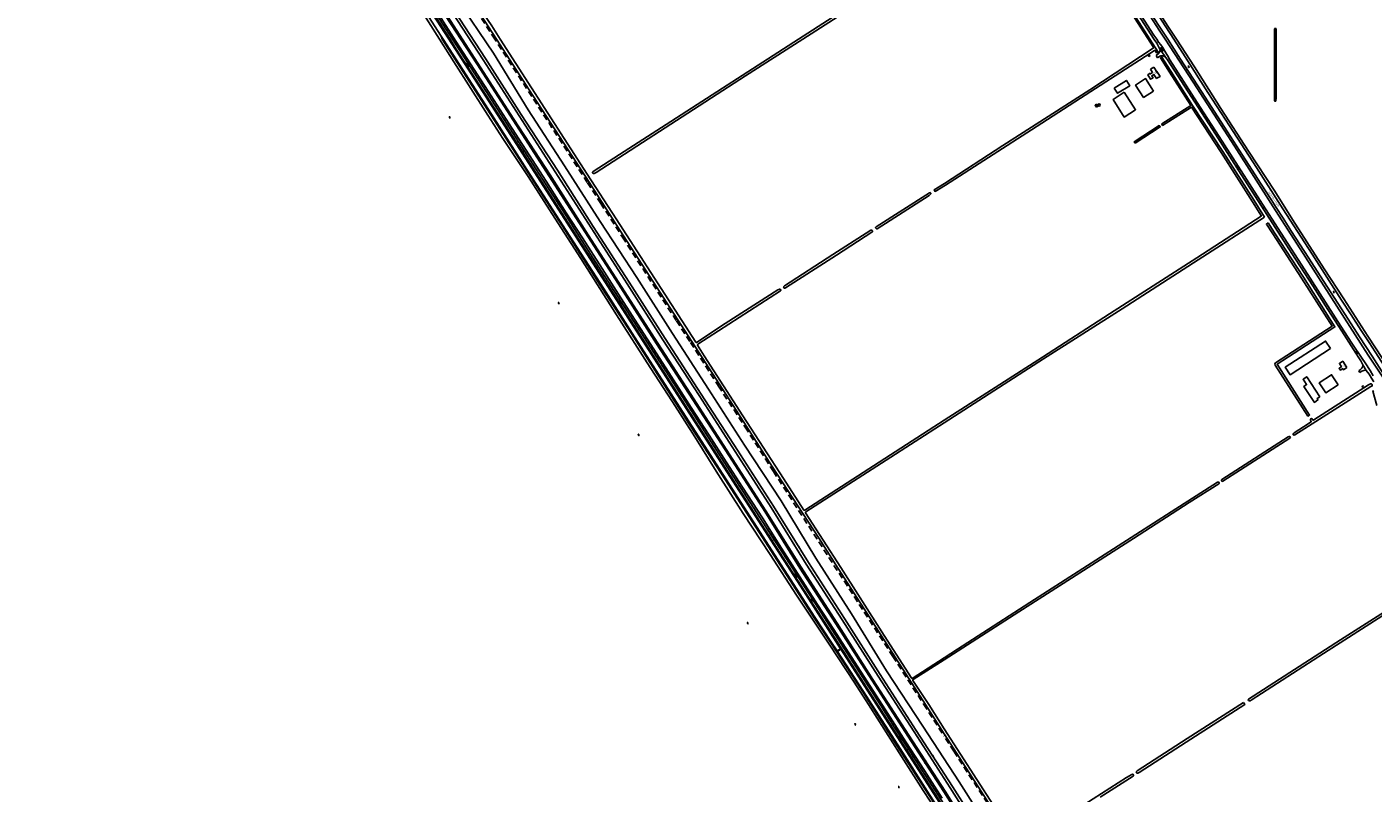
# Model space of a CAD drawing. Extents: x 168875 to 176000, y 513888 to 528000.
# Tile 10 of 106: x 170622 to 172644, y 515867 to 517019. Entities that reach past the tile are written whole.
import ezdxf

# ---------------------------------------------------------------- set-up
doc = ezdxf.new("R2010")
doc.units = 0
doc.header["$MEASUREMENT"] = 0
doc.linetypes.add('LP', pattern=[14, 9, -5])
doc.layers.get('0').update_dxf_attribs({"linetype": 'CONTINUOUS'})
for name, color, linetype in [('BIJGEBOUW', 12, 'CONTINUOUS'), ('DAKRAND', 10, 'CONTINUOUS'), ('HOOFDGEBOUW', 1, 'CONTINUOUS'), ('HUISNUMMER', 7, 'CONTINUOUS'), ('INSTEEK_SLOOT', 72, 'CONTINUOUS'), ('KANT_VERHARDING', 252, 'CONTINUOUS'), ('KANT_WATER', 140, 'CONTINUOUS'), ('RASTER', 34, 'CONTINUOUS'), ('SEMANTIEK', 140, 'CONTINUOUS'), ('sluitlijn_verharding', 7, 'CONTINUOUS'), ('STRAATNAAM', 7, 'CONTINUOUS'), ('TALUD', 34, 'CONTINUOUS'), ('WATERLOOPNAAM', 7, 'CONTINUOUS')]:
    doc.layers.add(name, color=color, linetype=linetype)
doc.styles.add('ISOCP', font='ISOCP.shx', dxfattribs={"height": 1.8})

# ---------------------------------------------------------------- blocks, each defined once
blk = doc.blocks.new('S04')
at = {"color": 0}
for p, q in [((0, 0.5), (0.5, 0.5)), ((0, 0.3), (1, 0.3)), ((0, 0), (0.5, 0)), ((0, -0.3), (1, -0.3)), ((0, -0.5), (0.5, -0.5))]:
    blk.add_line(p, q, dxfattribs=at)
blk = doc.blocks.new('S014')
at = {"color": 0}
for p, q in [((0, -0.8), (4.2, 1.7)), ((0, 0.6), (1.8, 1.7)), ((5.1, -1.5), (0, 1.4)), ((2.6, -1.5), (0, 0)), ((1.1, -1.5), (6.1, 1.4)), ((6.1, -0.8), (1.9, 1.7)), ((3.5, -1.5), (6.1, 0)), ((6.1, 0.7), (4.4, 1.7))]:
    blk.add_line(p, q, dxfattribs=at)
blk = doc.blocks.new('S05')
at = {"color": 0}
for p, q in [((0.1, 0.3), (0.4, 0.6)), ((0.1, -0.2), (0.4, 0.1)), ((0.4, 0.6), (0.7, 0.7)), ((0.4, 0.1), (0.7, 0.2)), ((0.7, 0.7), (1, 0.6)), ((0.7, 0.2), (1, 0.1)), ((1, 0.6), (1.3, 0.4)), ((1, 0.1), (1.4, -0.1)), ((1.3, 0.4), (1.7, 0.1)), ((1.7, 0.1), (2, 0)), ((2, 0), (2.3, 0.2)), ((2.3, 0.2), (2.6, 0.4)), ((1.4, -0.1), (1.7, -0.4)), ((1.7, -0.4), (2, -0.5)), ((2, -0.5), (2.3, -0.3)), ((2.3, -0.3), (2.6, -0.1))]:
    blk.add_line(p, q, dxfattribs=at)
blk = doc.blocks.new('S012')
at = {"color": 0}
for p, q in [((1.2, 2), (0, 0)), ((1.2, -2), (0, 0)), ((1.4, 0), (0.2, 2)), ((1.4, 0), (0.2, -2))]:
    blk.add_line(p, q, dxfattribs=at)

msp = doc.modelspace()

# ---------------------------------------------------------------- linework, layer by layer
at = {"layer": 'BIJGEBOUW'}
for points in [[(172255.633, 516926.622), (172260.637, 516918.785), (172278.768, 516930.278), (172273.764, 516938.115), (172255.633, 516926.622)], [(172228.648, 516897.936), (172230.712, 516899.346), (172228.682, 516902.319), (172226.617, 516900.909), (172228.648, 516897.936)]]:
    msp.add_lwpolyline(points, dxfattribs=at)
for points in [[(172231.131, 516901.194, -1), (172234.451, 516901.194)], [(172234.451, 516901.194, -1), (172231.131, 516901.194)]]:
    msp.add_lwpolyline(points, format="xyb", dxfattribs=at)
at = {"layer": 'DAKRAND'}
for points in [[(172580.3, 516535.1), (172573, 516546.3), (172512.5, 516507.1), (172519.7, 516495.9), (172580.3, 516535.1)], [(172564.4, 516462.8), (172560.2, 516460.1), (172561.6, 516457.9), (172556.2, 516454.3), (172540.5, 516478.2), (172544.6, 516480.9), (172539.2, 516489.1), (172544.7, 516492.7), (172564.4, 516462.8)]]:
    msp.add_lwpolyline(points, dxfattribs=at)
at = {"layer": 'HOOFDGEBOUW'}
for points in [[(172309.286, 516975.404), (172308.598, 516976.483), (172306.996, 516975.464), (172307.682, 516974.384), (172309.286, 516975.404)], [(172309.998, 516954.956), (172313.145, 516950.155), (172309.973, 516948.076), (172309.436, 516948.894), (172305.846, 516946.54), (172310.241, 516939.836), (172313.84, 516942.195), (172311.891, 516945.167), (172315.081, 516947.258), (172319.049, 516941.205), (172321.203, 516942.617), (172321.498, 516942.167), (172322.509, 516942.829), (172322.383, 516943.021), (172324.311, 516944.285), (172319.686, 516951.34), (172319.594, 516951.28), (172315.024, 516958.251)], [(172315.024, 516958.251), (172309.998, 516954.956)], [(172314.625, 516922.202), (172299.704, 516912.587), (172287.622, 516931.259), (172302.538, 516940.894), (172314.625, 516922.202)], [(172270.677, 516920.369), (172253.668, 516909.342), (172270.628, 516883.121), (172287.645, 516894.127), (172270.677, 516920.369)], [(172604.91, 516506.578), (172599.858, 516503.324), (172598.776, 516505.005), (172595.322, 516502.78), (172593.48, 516505.638), (172596.928, 516507.858), (172593.8, 516512.717), (172598.85, 516515.97), (172604.91, 516506.578)], [(172591.886, 516480.881), (172582.214, 516495.762), (172563.554, 516483.635), (172573.222, 516468.753), (172591.886, 516480.881)], [(172630.159, 516478.206), (172629.463, 516479.28), (172627.869, 516478.247), (172628.565, 516477.173), (172630.159, 516478.206)]]:
    msp.add_lwpolyline(points, dxfattribs=at)
at = {"layer": 'INSTEEK_SLOOT'}
for points in [[(171327.1, 517000), (171284.5, 517066.1), (171242, 517132.6), (171199.5, 517198.9), (171163.6, 517253.5), (171143.4, 517285.1), (171142.8, 517286.7), (171143.2, 517288), (171144.1, 517288.8), (171145.4, 517289.3), (171146.9, 517289.2), (171148.1, 517288), (171186.6, 517228.7), (171228.3, 517163.6), (171270.1, 517098.6), (171298.9, 517053.5), (171301.8, 517049.5), (171304.3, 517045.3), (171306.2, 517041.6), (171308.3, 517038), (171320.2, 517020), (171333, 517000)], [(172348.9, 517000), (172336.2, 517019.5), (172223.4, 517195.9), (172199.5, 517234), (172197.3, 517237.2), (172194.4, 517241.2), (172194.3, 517241.9), (172194.7, 517242.5), (172195.6, 517242.7), (172202.8, 517242.8), (172283.4, 517242.8), (172362.3, 517242.5), (172467.3, 517243), (172627.3, 517242.4), (172687, 517242.7)], [(172188.258, 517223.061), (172192.4, 517216.8), (172273.4, 517091.3), (172323.2, 517013.7), (172332.1, 517000)], [(172321.32, 516980.842), (172258.741, 517078.842), (172208.24, 517156.543), (172187.219, 517189.217), (172185.561, 517188.097), (172206.56, 517155.457), (172257.059, 517077.758), (172315.029, 516986.978)], [(171781, 517000), (171831.8, 517032.8), (171885.4, 517067.6), (171886.4, 517067.7), (171887, 517067.1), (171887.5, 517065.5), (171887.5, 517064.8), (171886.6, 517064.1), (171787.5, 517000)], [(172496.1, 517000), (172496.1, 517014.7), (172496.4, 517015.7), (172496.9, 517016.4), (172497.7, 517016.5), (172498.4, 517016.4), (172498.8, 517015.6), (172498.9, 517014.4), (172498.9, 517000)], [(171327.1, 517000), (171376.3, 516923.9), (171466.3, 516785.4), (171512.6, 516713.2), (171567.7, 516627.9), (171620.9, 516545.9), (171683.1, 516449.6), (171741.7, 516358), (171811, 516251.2), (171840.5, 516204.5), (171888.6, 516130), (171972, 516000)], [(171333, 517000), (171379.7, 516927), (171463.5, 516797.5), (171506.9, 516729.9), (171626.7, 516544.8), (171627.1, 516544.4), (171628, 516544.5), (171670.9, 516572.6), (171750.2, 516623.4), (171752.3, 516624.6), (171753.3, 516624.6), (171754.2, 516623.7), (171754.6, 516622.6), (171753.9, 516621.8), (171629.7, 516541.7), (171629, 516540.9), (171629.1, 516540.1), (171639.3, 516524), (171697.3, 516434.3), (171758.4, 516340), (171788.9, 516292.5), (171789.6, 516291.9), (171790.4, 516292.1), (171878.2, 516348.8), (172000, 516427.3)], [(171787.5, 517000), (171701.2, 516944.9), (171476.9, 516800), (171474.2, 516798.4), (171472.7, 516798.1), (171471.9, 516798.9), (171471.3, 516799.8), (171471.8, 516800.9), (171472.4, 516801.4), (171511.9, 516826.7), (171582.2, 516871.9), (171781, 517000)], [(172001.838, 516780.878), (171986.42, 516771.355), (171984.996, 516773.766), (172000.467, 516783.204), (172088.2, 516840.3), (172218.6, 516924.2), (172313.8, 516986.5), (172315.029, 516986.978)], [(172332.1, 517000), (172373.9, 516935.8), (172436.4, 516839.3), (172494.1, 516748.3), (172543.1, 516672.4), (172637, 516525.3), (172659.1, 516492), (172699.6, 516429.1), (172718.2, 516400.9), (172727, 516387.8), (172730.2, 516382.9), (172731.3, 516380.1)], [(172348.9, 517000), (172376, 516958.8), (172415.9, 516896.2), (172457.5, 516831.7), (172496.6, 516771.7), (172523.6, 516729.3), (172571.1, 516655.1), (172600.6, 516610.1), (172636.6, 516553.9), (172658.6, 516520.1), (172674.6, 516495.9), (172688.8, 516472.2), (172712.6, 516435.1), (172735.5, 516398.5), (172742.9, 516387.5)], [(172498.9, 517000), (172499, 516916.7), (172498.9, 516911.3), (172498.4, 516907.8), (172498.2, 516907.1), (172497.4, 516906.9), (172496.6, 516907.1), (172496.1, 516908), (172496.1, 517000)], [(172481.29, 516732.509), (172465.87, 516757.498), (172418.86, 516831.414), (172373.354, 516900.723), (172340.657, 516951.867), (172327.141, 516973.34), (172325.025, 516972.009), (172338.543, 516950.533), (172370.376, 516900.286), (172326.905, 516872.705), (172328.245, 516870.594), (172371.519, 516898.051), (172416.34, 516829.786), (172463.33, 516755.902), (172476.778, 516734.247), (172476.4, 516734.1), (172379.5, 516671.5), (172248.2, 516587.2), (172147.6, 516522.2), (172000, 516427.3)], [(172321.32, 516980.842), (172319.231, 516979.45), (172316.548, 516983.475), (172316, 516983), (172220.3, 516921.5), (172131.4, 516863.9), (172001.838, 516780.878)], [(172286.763, 516843.77), (172285.405, 516845.87), (172323.226, 516870.336), (172324.584, 516868.236), (172286.763, 516843.77)], [(171980.1, 516767.9), (171979.7, 516768.7), (171978.6, 516769.7), (171977.7, 516769.4), (171897.7, 516718), (171897, 516717.3), (171897, 516716.4), (171897.7, 516715.5), (171898.3, 516715.1), (171899.4, 516715.2), (171977.4, 516765.3), (171979.6, 516767), (171980.1, 516767.9)], [(172000, 516423.4), (172149, 516519.5), (172267.4, 516595), (172381.6, 516668.7), (172481.29, 516732.509)], [(172486.702, 516724.093), (172484.249, 516722.363), (172494.044, 516707.48), (172537.137, 516640.991), (172582.939, 516568.651), (172498.045, 516513.604), (172496.965, 516512.092), (172497.513, 516510.084), (172546.561, 516433.639), (172549.085, 516435.259), (172500.248, 516511.457), (172587.061, 516567.749), (172539.663, 516642.609), (172496.556, 516709.12), (172486.702, 516724.093)], [(171892.3, 516711.7), (171891.9, 516712.5), (171890.9, 516713.2), (171889.9, 516713), (171832.8, 516676.4), (171759.9, 516629.5), (171758.8, 516628.5), (171758.6, 516627.7), (171758.9, 516626.9), (171759.5, 516626), (171760.7, 516626), (171761.7, 516626.5), (171838, 516675.7), (171891.3, 516709.9), (171892.2, 516710.8), (171892.3, 516711.7)], [(172637.602, 516480.622), (172555.6, 516427.8), (172554.7, 516427.6), (172554.1, 516427.6), (172552.9, 516429.4), (172552, 516429.8), (172550.9, 516429.6), (172550.2, 516428.7), (172550.4, 516427.3), (172551.4, 516425.6), (172551.2, 516424.9), (172540, 516417.4), (172525.7, 516408.4), (172524.7, 516407.4), (172524.5, 516406.5), (172524.6, 516405.5), (172525.3, 516405), (172526.8, 516405.3), (172541.9, 516415.1), (172585.8, 516442.9), (172641.1, 516478.2), (172642.7, 516478.8), (172643.1, 516479.9), (172643, 516481.1), (172642.153, 516482.042), (172640.454, 516482.024), (172637.602, 516480.622)], [(172645.824, 516471.782), (172643.906, 516471.216), (172650.246, 516449.698)], [(172000, 516423.4), (171912.9, 516367.2), (171792.2, 516289.7), (171791.4, 516289.1), (171791.5, 516288.5), (171844.5, 516206.3), (171906.1, 516109.6), (171950.4, 516040.6), (171951.4, 516039.5), (171951.9, 516039.4), (172000, 516070.2)], [(172520.3, 516401.7), (172520, 516400.9), (172519.4, 516400.3), (172418.9, 516335.8), (172417.9, 516335.6), (172417.2, 516336), (172416.6, 516336.9), (172416.6, 516337.8), (172417.2, 516338.6), (172517.1, 516402.6), (172518.4, 516403.1), (172519.2, 516403.1), (172519.9, 516402.6), (172520.3, 516401.7)], [(172000, 516067.4), (172028.1, 516085.5), (172112.4, 516139.3), (172203.9, 516198.1), (172284.3, 516249.6), (172368.3, 516303.6), (172412.8, 516332), (172413.4, 516332.6), (172413.3, 516333.3), (172412.7, 516334.3), (172412, 516334.6), (172410.7, 516334.3), (172341.2, 516289.9), (172128.8, 516153.6), (172020.2, 516083.2), (172000, 516070.2)], [(172700, 516164.2), (172595.6, 516097.5), (172457.3, 516008.3), (172456.9, 516007.5), (172457.3, 516006.2), (172458.8, 516005.7), (172459.9, 516005.8), (172461.5, 516006.7), (172570.1, 516076.8), (172659.3, 516134)], [(171976.7, 516000), (171953, 516036.5), (171953, 516037.1), (171953.6, 516037.6), (172000, 516067.4)], [(171972, 516000), (172000, 515956.3)], [(171976.7, 516000), (172000, 515963.7)], [(172449.634, 516003.083), (172451.6, 516000), (172363.4, 515943.7), (172292.8, 515898.1), (172291.1, 515897.2), (172290.4, 515897), (172289.7, 515897.2), (172289, 515898.1), (172288.7, 515898.8), (172288.8, 515899.5), (172289.9, 515900.4), (172365.3, 515949.3), (172449.634, 516003.083)], [(172098.2, 515811.2), (172000, 515963.7)], [(172000, 515956.3), (172065.2, 515855), (172095.3, 515808.5), (172134.3, 515748.9), (172196.6, 515653.3), (172256.2, 515561.2), (172391.7, 515350.5), (172457.7, 515247.5), (172516.6, 515156.1), (172567.7, 515075.5), (172616.2, 515000)], [(172234.6, 515860.9), (172283.8, 515892.7), (172284.7, 515893.5), (172284.6, 515894.2), (172284, 515894.8), (172283, 515895.3), (172281.8, 515895), (172274, 515890.4), (172186.5, 515834.2)]]:
    msp.add_lwpolyline(points, dxfattribs=at)
at = {"layer": 'KANT_VERHARDING'}
for points in [[(170633.458, 517976.861), (170749.7, 517795.8), (170807.4, 517706.4), (170851.9, 517637), (170902, 517559.1), (170939.847, 517500), (170984.7, 517430.4), (171072.3, 517293.8), (171088.9, 517267.8), (171140.4, 517188), (171261.1, 517000)], [(171257.5, 517000), (171210.9, 517072.6), (171087.6, 517264.3), (171036.3, 517344.3), (170982.7, 517427.6), (170936.331, 517500), (170849.1, 517635.5), (170709.6, 517852.8), (170668.1, 517917.2), (170631.107, 517974.877)], [(172000, 517495.6), (172035.2, 517440.7), (172076.3, 517377.2), (172114.2, 517318.2), (172137.7, 517281.8), (172154.4, 517256.8), (172165.7, 517238.2), (172201, 517184), (172249.7, 517108.1), (172315.2, 517006.4), (172319.4, 517000)], [(172149.1, 517256.8), (172151.5, 517254), (172157.2, 517246), (172265.6, 517077.9), (172315.601, 516999.901)], [(171257.5, 517000), (171266.9, 516985.3), (171356.7, 516845.9), (171743.5, 516243.3), (171789.7, 516171.7), (171840.6, 516092.3), (171900, 516000)], [(171261.1, 517000), (171329.7, 516893.4), (171386.3, 516805.2), (171431.9, 516734.8), (171475.7, 516666.1), (171616.1, 516447.4), (171669.3, 516364.2), (171810.9, 516144.4), (171848.462, 516085.812)], [(172324.3, 516984.8), (172323, 516987.1), (172319.3, 516994.4), (172315.601, 516999.901)], [(172318.417, 516975.745), (172321.7, 516977.9), (172323.5, 516980.5), (172324, 516982.1), (172324.3, 516983.6), (172324.3, 516984.8)], [(172319.4, 517000), (172322.2, 516995.6), (172325.3, 516991.5), (172327.8, 516988), (172334.8, 516977.3), (172335.8, 516975.6), (172339, 516969.2), (172384.6, 516898.2), (172413.2, 516853.9), (172482.9, 516745.2), (172506.2, 516708.7), (172541.9, 516653.3), (172596, 516568.8), (172612.6, 516543.2), (172627.9, 516520), (172632.7, 516513.8), (172640.1, 516502), (172644.5, 516494.1)], [(172333.9, 516971), (172332.2, 516972.9), (172331.1, 516973.9), (172330.1, 516974.2), (172328.8, 516974.9), (172327.2, 516975), (172325.5, 516974.9), (172324, 516974.4), (172320.776, 516972.354)], [(172629.1, 516510.6), (172625.9, 516516.8), (172623.3, 516521.4), (172618.8, 516528.2), (172597.4, 516561.3), (172576.7, 516593.7), (172554.1, 516629.3), (172522.6, 516678.1), (172442.8, 516802.5), (172407.5, 516857.2), (172335.6, 516969), (172333.9, 516971)], [(172622.9, 516501.633), (172625.7, 516503.5), (172627.8, 516505.5), (172629, 516508.7), (172629.1, 516510.6)], [(172624.397, 516499.226), (172627.7, 516501.2), (172630.4, 516502.3), (172632.4, 516502.7), (172634.2, 516502.4)], [(172634.2, 516502.4), (172629.1, 516510.6)], [(172634.2, 516502.4), (172638.5, 516496.6), (172642.3, 516490.8), (172645.5, 516485)], [(171801.504, 516158.985), (171798.897, 516157.353)], [(171802.912, 516156.799), (171800.3, 516155.164)], [(171848.462, 516085.812), (171903.6, 516000)], [(171900, 516000), (172000, 515844.2)], [(171903.6, 516000), (171925, 515966.8), (172000, 515849.8)]]:
    msp.add_lwpolyline(points, dxfattribs=at)
at = {"layer": 'KANT_WATER'}
for points in [[(171241.5, 517000), (171208.4, 517052.2), (171153.9, 517136.4), (171114.4, 517196.9), (171074.7, 517259.8), (171036.2, 517320.1), (170981.6, 517404.9), (170946.8, 517459.2), (170928.7, 517487.9), (170906.5, 517522.1), (170884.5, 517555.6), (170837.4, 517629.4), (170801.4, 517685.3), (170772.5, 517729.2), (170745.5, 517771.7), (170715.9, 517818.9), (170682.3, 517870.6), (170637, 517941), (170621.673, 517965.935)], [(172198.383, 517229.483), (172215, 517203.5), (172266.8, 517121.9), (172332.9, 517018.9), (172345.1, 517000)], [(172191.025, 517224.816), (172237.1, 517153.5), (172287.8, 517074.6), (172321.2, 517022.5), (172336, 517000)], [(171241.5, 517000), (171263.2, 516965.9), (171314.5, 516885.9), (171337, 516851.1), (171374.8, 516794), (171414.7, 516731.2), (171453.9, 516670.4), (171507.5, 516585.9), (171558.3, 516506.6), (171591.8, 516454.9), (171625.3, 516402.4), (171657.2, 516350.9), (171698, 516287.4), (171738.4, 516225.7), (171778.2, 516164.6), (171828.4, 516089.2), (171864.9, 516033.6), (171886.2, 516000)], [(172336, 517000), (172355.3, 516969.9), (172386.8, 516921.4), (172421.3, 516867.7), (172452.7, 516818.9), (172476.2, 516782.3), (172491.2, 516759.3), (172498.9, 516747.2), (172509.4, 516731), (172522.1, 516711), (172547, 516672.5), (172570.4, 516636), (172591.5, 516603.2), (172606.9, 516579.4), (172624.1, 516552.7), (172642.9, 516523.6), (172657, 516501.8), (172662.4, 516493.4), (172678.4, 516468.7), (172690.7, 516449.9), (172705.9, 516426.5), (172716.6, 516410), (172728.2, 516391.2), (172734.611, 516381.33)], [(172345.1, 517000), (172362.1, 516973.5), (172396.3, 516920.2), (172428.6, 516869.9), (172469.1, 516807.1), (172509, 516745.2), (172552.8, 516676.8), (172597, 516608), (172611.5, 516586), (172626.7, 516562.3), (172638.6, 516544.1), (172647.8, 516530), (172662.1, 516507.8), (172672.8, 516490.6), (172693.5, 516457.8), (172723.2, 516411.7), (172740.181, 516385.073)], [(171886.2, 516000), (171935.8, 515922.1), (171968.3, 515870.8), (172000, 515822.6)]]:
    msp.add_lwpolyline(points, dxfattribs=at)
at = {"layer": 'RASTER', "linetype": 'LP'}
for points in [[(171324.8, 517000), (171268.3, 517087.6), (171210.8, 517177.3), (171170.6, 517239.5), (171139.7, 517287.5), (171133.8, 517296.5), (171076.9, 517385.5), (171027.2, 517463.5), (170968.4, 517554.8), (170923.5, 517625.2), (170897.8, 517664.8), (170843.099, 517750), (170782, 517845.4), (170746.5, 517901.1), (170696.294, 517979.312)], [(171483.9, 516753.3), (171463.7, 516784.8), (171324.8, 517000)], [(171483.9, 516753.3), (171516.6, 516702.4), (171597.7, 516576.7), (171618.8, 516544.3), (171661, 516478.6), (171700.9, 516416.9), (171743.3, 516350.5), (171922.8, 516072.4), (171969.4, 516000)], [(171969.4, 516000), (172000, 515952.4)], [(172014.5, 515929.8), (172000, 515952.4)], [(172014.5, 515929.8), (172093.6, 515807.2), (172145.6, 515726.2), (172200.7, 515640.9), (172258.7, 515550.7), (172310.7, 515470.3), (172357.4, 515397.6), (172462.2, 515234.9), (172592.4, 515033.2), (172613.7, 515000)]]:
    msp.add_lwpolyline(points, dxfattribs=at)
at = {"layer": 'sluitlijn_verharding'}
for points in [[(172324.3, 516984.8), (172333.9, 516971)], [(172318.417, 516975.745), (172320.776, 516972.354)], [(172624.397, 516499.226), (172622.9, 516501.633)]]:
    msp.add_lwpolyline(points, dxfattribs=at)
at = {"layer": 'TALUD'}
for points in [[(171844.159, 516083.938), (171788.4, 516170.8), (171682.3, 516335.8), (171402.8, 516771.4), (171265.7, 516984.5), (171209.7, 517071.8), (170981.4, 517426.8), (170882, 517581.8), (170847.9, 517634.7), (170826.1, 517668.9), (170788.6, 517727), (170708.4, 517852), (170666.9, 517916.5), (170627.525, 517976.872)], [(170622.447, 517972.025), (171244.01, 517004.808)], [(172053.103, 515784.276), (171999.616, 515868.794), (171945.245, 515952.725), (171891.089, 516036.774), (171837.406, 516121.177), (171783.248, 516205.194), (171730.372, 516290.127), (171676.336, 516374.267), (171622.198, 516458.34), (171567.85, 516542.245), (171513.903, 516626.463), (171459.8, 516710.587), (171406.102, 516794.867), (171351.691, 516878.79), (171297.85, 516963.075), (171243.327, 517046.855)], [(172054.732, 515785.468), (172001.245, 515869.986), (171946.874, 515953.917), (171892.718, 516037.966), (171839.035, 516122.369), (171784.877, 516206.386), (171732.001, 516291.319), (171677.965, 516375.459), (171623.827, 516459.532), (171569.479, 516543.437), (171515.532, 516627.655), (171461.429, 516711.779), (171407.731, 516796.059), (171353.32, 516879.982), (171299.479, 516964.267), (171244.956, 517048.047)], [(172055.154, 515784.124), (172001.667, 515868.643), (171947.296, 515952.574), (171893.14, 516036.622), (171839.457, 516121.025), (171785.299, 516205.043), (171732.423, 516289.975), (171678.387, 516374.115), (171624.249, 516458.189), (171569.901, 516542.094), (171515.954, 516626.312), (171461.851, 516710.436), (171408.153, 516794.716), (171353.742, 516878.639), (171299.901, 516962.924), (171245.378, 517046.704)], [(172062.614, 515790.378), (172009.132, 515874.887), (171954.737, 515958.857), (171900.606, 516042.866), (171846.923, 516127.27), (171792.794, 516211.242), (171739.923, 516296.166), (171685.84, 516380.379), (171631.69, 516464.47), (171577.35, 516548.364), (171523.412, 516632.567), (171469.317, 516716.679), (171415.608, 516800.977), (171361.194, 516884.906), (171307.347, 516969.199), (171252.89, 517052.878)], [(172065.98, 515792.539), (172012.501, 515877.044), (171958.097, 515961.028), (171903.975, 516045.023), (171850.291, 516129.427), (171796.173, 516213.383), (171743.303, 516298.304), (171689.204, 516382.542), (171635.05, 516466.641), (171580.713, 516550.53), (171526.779, 516634.727), (171472.686, 516718.836), (171418.972, 516803.14), (171364.557, 516887.07), (171310.709, 516971.366), (171256.275, 517055.01)], [(171267.39, 517062.01), (171322.608, 516979.242), (171374.888, 516893.777), (171429.397, 516809.705), (171483.267, 516726.249), (171537.937, 516642.187), (171591.991, 516557.843), (171645.861, 516473.978), (171700.113, 516389.95), (171754.906, 516306.231), (171807.181, 516220.283), (171860.548, 516136.511), (171913.179, 516050.815), (171968.036, 515967.522), (172022.688, 515883.707), (172076.541, 515798.784)], [(171240.654, 517037.186), (171266.346, 516997.316), (171293.78, 516954.467), (171319.063, 516915.218), (171350.831, 516865.679), (171376.168, 516826.452), (171401.727, 516786.732), (171432.184, 516739.159), (171456.344, 516701.562), (171485.821, 516655.586), (171510.397, 516617.046), (171539.361, 516572.31), (171563.762, 516534.303), (171589.862, 516493.562), (171619.942, 516446.764), (171646.625, 516404.955), (171672.445, 516364.994), (171696.926, 516326.959), (171726.787, 516280.71), (171755.583, 516235), (171779.798, 516197.506), (171809.82, 516150.72), (171834.262, 516112.733), (171855.719, 516079.338), (171889.141, 516027.28), (171915.321, 515986.499), (171942.486, 515944.181)], [(171244.01, 517004.808), (171245.4, 517000), (171318.6, 516886.6), (171431, 516712.1), (171486.8, 516625.1), (171530.1, 516557.8), (171561.7, 516508.4), (171619.9, 516417), (171670.8, 516338.2), (171804.6, 516130.4), (171829.6, 516092.9), (171876.6, 516020.7), (171929, 515938.8), (171977.5, 515863.3), (172000, 515827.9), (172003.237, 515825.243)], [(171244.01, 517004.808), (171247.1, 517000), (171319.8, 516887.3), (171377.5, 516797.5), (171432.1, 516712.8), (171487.9, 516625.8), (171531.3, 516558.5), (171621.2, 516417.8), (171805.8, 516131.2), (171830.7, 516093.6), (171839.13, 516080.65)], [(171839.13, 516080.65), (171844.159, 516083.938)], [(171839.13, 516080.65), (171839.598, 516079.932)], [(171839.598, 516079.932), (171844.594, 516083.26)], [(171839.598, 516079.932), (171877.7, 516021.4), (171930.1, 515939.5), (171978.6, 515864), (172003.237, 515825.243)], [(171844.159, 516083.938), (171844.594, 516083.26)], [(171844.594, 516083.26), (172041.9, 515776.1), (172223.5, 515493.9), (172258.3, 515439.5), (172316.9, 515348.6), (172390, 515234.6), (172540.8, 515000), (172579.1, 514940.2), (172640.8, 514844.5), (172714.1, 514730.3), (172758, 514662.1), (172889.2, 514457.7), (172898.4, 514443.6), (172906.6, 514431.3), (172914.6, 514419.6), (172922.5, 514408.7), (172925.859, 514403.773)], [(171942.486, 515944.181), (171970.325, 515901.055), (171997.188, 515859.476)]]:
    msp.add_lwpolyline(points, dxfattribs=at)

# ---------------------------------------------------------------- block references
at = {"layer": 'SEMANTIEK'}
for name, p, rotation in [('S014', (172325.358, 516987.379), 304.2888306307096), ('S014', (171285.7, 516958.8), 122.0053832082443), ('S05', (172366.466, 516959.787), 303.2888481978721), ('S05', (171256.117, 516883.69), 304.0883256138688), ('S014', (172439.45, 516809.6), 302.0053832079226), ('S05', (172584.631, 516621.184), 301.272493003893), ('S05', (171419.879, 516604.409), 307.8065299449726), ('S014', (171514.8, 516601.65), 122.0053832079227), ('S012', (172619.933, 516528.999), 34.27028548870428), ('S05', (171540.067, 516406.44), 299.6462015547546), ('S014', (171778.9, 516191.45), 122.0053832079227), ('S05', (171703.888, 516123.513), 308.7350582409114), ('S05', (171865.732, 515971.608), 291.7265509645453), ('S014', (171932.65, 515952.1), 302.0053832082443), ('S04', (171972.565, 515914.848), 32.80060096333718), ('S05', (171931.06, 515877.073), 303.4161340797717)]:
    msp.add_blockref(name, p, dxfattribs=dict(at, rotation=rotation))
for p, xscale, yscale, rotation in [((171781.868, 516236.824), 0.9921315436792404, 0.9921315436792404, 33.11344509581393), ((171755.6, 516221.8), 0.9954843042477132, 0.9954843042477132, 212.9876746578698), ((171768.136, 516229.1), 1.009955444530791, 1.009955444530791, 212.7931730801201), ((171770.402, 516230.024), 0.9941011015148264, 0.9941011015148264, 32.97071077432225), ((171970.682, 515912.983), 0.9948994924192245, 0.9948994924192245, 213.1469958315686), ((171983.285, 515922.613), 1.006845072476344, 1.006845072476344, 33.04295263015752), ((171959, 515905.2), 0.9933750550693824, 0.9933750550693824, 212.5862083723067)]:
    msp.add_blockref('S04', p, dxfattribs=dict(at, xscale=xscale, yscale=yscale, rotation=rotation))

# ---------------------------------------------------------------- texts
at = {"layer": 'HUISNUMMER', "style": 'ISOCP'}
for s, rotation, p in [('45', 303.247369, (172315.554, 516950.749)), ('43', 302.831179, (172598.152, 516510.129))]:
    msp.add_text(s, height=2.5, rotation=rotation, dxfattribs=at).set_placement(p)
at = {"layer": 'STRAATNAAM', "style": 'ISOCP'}
for s, rotation, p in [('Zuidermeerdijk', 302.321433, (171355.023, 516848.942)), ('Zuidermeerweg', 302.990193, (172467.555, 516764.203)), ('Zuidermeerdijk', 302.862814, (171729.475, 516265.706)), ('Zuidermeerdijk', 302.449441, (171939.686, 515938.953))]:
    msp.add_text(s, height=2.5, rotation=rotation, dxfattribs=at).set_placement(p)
at = {"layer": 'WATERLOOPNAAM', "style": 'ISOCP'}
msp.add_text('Zuidermeertocht', height=2.5, rotation=302.990193, dxfattribs=at).set_placement((172486.658, 516771.14))

doc.saveas('drawing.dxf')
